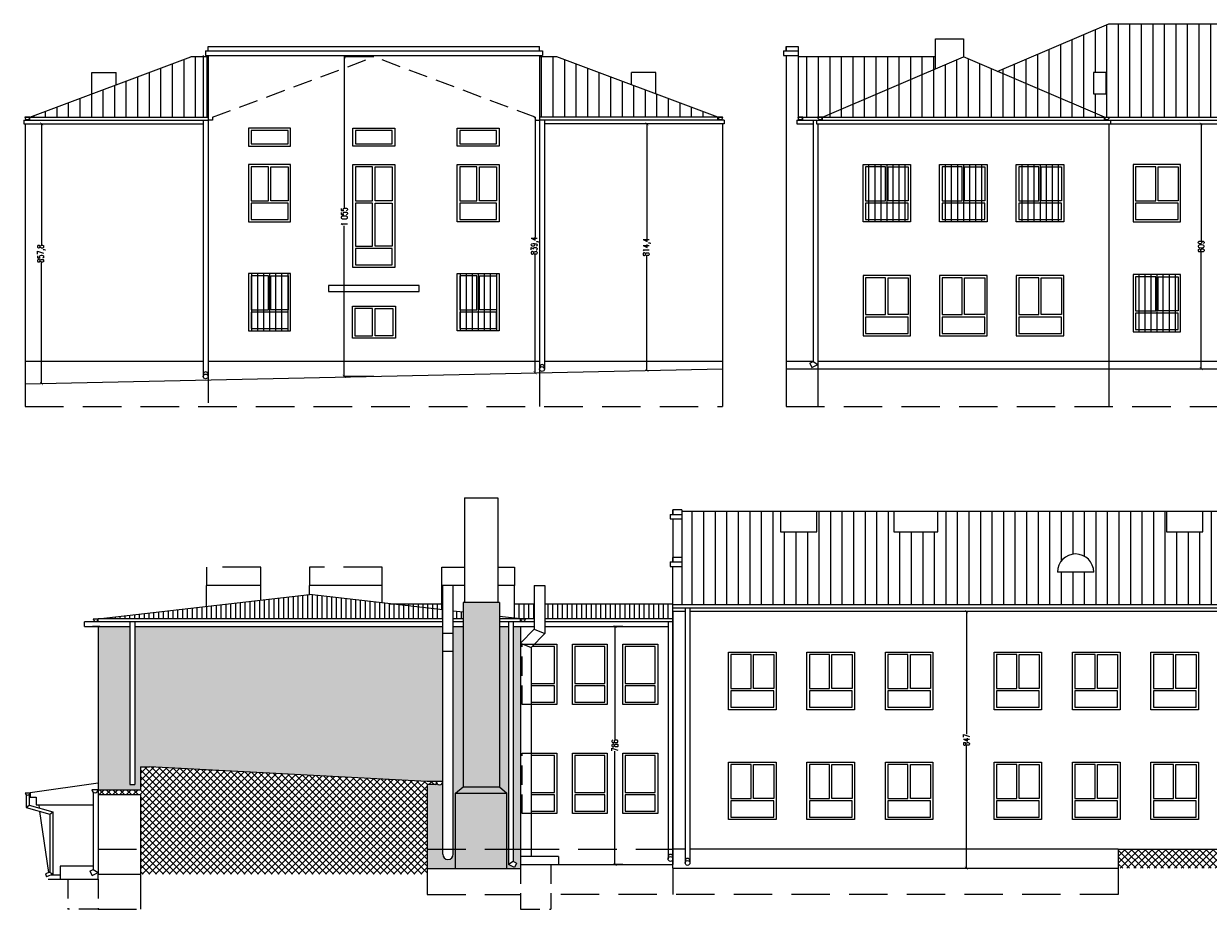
# Model space of a CAD drawing. Header units: centimetres. Extents: x -169503 to -110243, y -22061 to 11368.
# Tile 1 of 37: x -169503 to -165591, y -2268 to 657. Entities that reach past the tile are written whole.
import ezdxf

# ---------------------------------------------------------------- set-up
doc = ezdxf.new("R2010")
doc.units = ezdxf.units.CM
doc.header["$LTSCALE"] = 10
doc.linetypes.add('KRESKOWA', pattern=[19.05, 12.7, -6.35])
doc.linetypes.add('UKRYTE', pattern=[9.525, 6.35, -3.175])
doc.layers.get('0').update_dxf_attribs({"color": 250})
doc.layers.get('Defpoints').update_dxf_attribs({"color": 250})
for name, color, linetype, lineweight in [('_DOCIEPLENIE ISTN', 250, 'Continuous', 15), ('_KRATY', 250, 'Continuous', 15), ('_OKNA', 250, 'Continuous', 15), ('_SC', 250, 'Continuous', 15), ('_WID', 250, 'Continuous', 15)]:
    doc.layers.add(name, color=color, linetype=linetype, lineweight=lineweight)
doc.styles.add('styl1', font='Simplex.SHX', dxfattribs={"width": 0.7})
doc.dimstyles.new('100', dxfattribs={"dimtxt": 20, "dimasz": 10, "dimexe": 1.25, "dimexo": 0, "dimtad": 0, "dimdec": 1, "dimdsep": 46, "dimlunit": 6, "dimtxsty": 'styl1', "dimblk1": 'ARCHTICK', "dimblk2": 'ARCHTICK', "dimsah": 1, "dimcen": 5, "dimclrt": 256, "dimadec": 0, "dimazin": 0, "dimtfac": 1, "dimtdec": 1, "dimtmove": 0, "dimatfit": 3, "dimldrblk": 'ARCHTICK', "dimfxl": 1.25, "dimtolj": 1, "dimtzin": 0, "dimarcsym": 0})
pattern_1 = [(45, (-20038.211, -1611.04), (-11.2253202, 11.2253202), []), (135, (-20038.211, -1611.04), (-11.2253202, -11.2253202), [])]
pattern_2 = [(50, (-20038.21, -1611.04), (36.436934, -3.187817), [3.81, -41.91]), (355, (-20038.21, -1611.04), (-7.048684, 38.211369), [3.048, -33.528117]), (100.451445, (-20035.175, -1611.306), (29.3882494, 35.02355), [3.238002, -35.618049]), (46.1842, (-20038.21, -1600.88), (54.215808, -8.408466), [5.715, -62.865]), (96.635558, (-20033.693, -1601.58), (47.480827, 49.485225), [4.857005, -53.427122]), (351.18415, (-20038.21, -1600.88), (47.480827, 49.485225), [4.571993, -50.291946]), (21, (-20033.13, -1603.42), (30.322878, -20.4530396), [3.81, -41.91]), (326, (-20033.13, -1603.42), (12.360406, 36.837593), [3.048, -33.528]), (71.451445, (-20030.604, -1605.125), (42.683284, 16.384554), [3.238002, -35.6179875]), (37.5, (-20038.211, -1611.04), (0.6177207, 16.9110078), [0, -33.1216, 0, -34.036, 0, -33.655]), (7.5, (-20038.211, -1611.04), (13.3639325, 20.036115), [0, -19.4056, 0, -32.3596, 0, -12.827]), (327.5, (-20049.54, -1611.04), (27.118119, -1.1457488), [0, -12.7, 0, -39.624, 0, -52.578]), (317.5, (-20054.62, -1611.04), (29.6258363, 5.0852982), [0, -16.51, 0, -26.3144, 0, -37.338])]

# ---------------------------------------------------------------- blocks, each defined once
blk = doc.blocks.new('_ARCHTICK')
at = {"color": 0, "linetype": 'ByBlock', "const_width": 0.15}
blk.add_lwpolyline([(-0.5, -0.5), (0.5, 0.5)], dxfattribs=at)
blk = doc.blocks.new('*D197')
at = {"layer": '_WID', "color": 0, "lineweight": -2}
for p, q in [((-166389.5, -1284.6), (-166390.8, -1284.6)), ((-166389.5, -1284.6), (-166389.5, -1689.5)), ((-166389.5, -2131.6), (-166389.5, -1726.7)), ((-166389.5, -2131.6), (-166390.8, -2131.6))]:
    blk.add_line(p, q, dxfattribs=at)
at = {"layer": 'Defpoints', "color": 0}
for p in [(-166389.5, -1284.6), (-166389.5, -2131.6), (-166389.5, -2131.6)]:
    blk.add_point(p, dxfattribs=at)
at = {"layer": '_WID', "color": 0, "lineweight": -2, "xscale": 10, "yscale": 10, "zscale": 10}
for p, rotation in [((-166389.5, -1284.6), 90), ((-166389.5, -2131.6), 270)]:
    blk.add_blockref('_ARCHTICK', p, dxfattribs=dict(at, rotation=rotation))
at = {"layer": '_WID', "insert": (-166389.5, -1708.1), "char_height": 20, "attachment_point": 5, "rotation": 90, "style": 'styl1'}
blk.add_mtext('\\A1;847', dxfattribs=at)
blk = doc.blocks.new('*D198')
at = {"layer": '_WID', "color": 0, "lineweight": -2}
for p, q in [((-167524, -1333.6), (-167551.4, -1333.6)), ((-167550.2, -1333.6), (-167550.2, -1708.3)), ((-167550.2, -2119.6), (-167550.2, -1744.9)), ((-167524, -2119.6), (-167551.4, -2119.6))]:
    blk.add_line(p, q, dxfattribs=at)
at = {"layer": 'Defpoints', "color": 0}
for p in [(-167524, -1333.6), (-167550.2, -2119.6), (-167524, -2119.6)]:
    blk.add_point(p, dxfattribs=at)
at = {"layer": '_WID', "color": 0, "lineweight": -2, "xscale": 10, "yscale": 10, "zscale": 10}
for p, rotation in [((-167550.2, -1333.6), 90), ((-167550.2, -2119.6), 270)]:
    blk.add_blockref('_ARCHTICK', p, dxfattribs=dict(at, rotation=rotation))
at = {"layer": '_WID', "insert": (-167550.2, -1726.6), "char_height": 20, "attachment_point": 5, "rotation": 90, "style": 'styl1'}
blk.add_mtext('\\A1;786', dxfattribs=at)
blk = doc.blocks.new('*D199')
at = {"layer": '_WID', "color": 0, "lineweight": -2}
for p, q in [((-168346.5, 547.4), (-168445.2, 547.4)), ((-168444, 547.4), (-168444, 50.2)), ((-168444, -507.5), (-168444, -10.4)), ((-168346.5, -507.5), (-168445.2, -507.5))]:
    blk.add_line(p, q, dxfattribs=at)
at = {"layer": 'Defpoints', "color": 0}
for p in [(-168346.5, 547.4), (-168444, -507.5), (-168346.5, -507.5)]:
    blk.add_point(p, dxfattribs=at)
at = {"layer": '_WID', "color": 0, "lineweight": -2, "xscale": 10, "yscale": 10, "zscale": 10}
for p, rotation in [((-168444, 547.4), 90), ((-168444, -507.5), 270)]:
    blk.add_blockref('_ARCHTICK', p, dxfattribs=dict(at, rotation=rotation))
at = {"layer": '_WID', "insert": (-168444, 19.9), "char_height": 20, "attachment_point": 5, "rotation": 90, "style": 'styl1'}
blk.add_mtext('\\A1;1\xa0055', dxfattribs=at)
blk = doc.blocks.new('*D200')
at = {"layer": '_WID', "color": 0, "lineweight": -2}
for p, q in [((-167444.4, 326.5), (-167445.7, 326.5)), ((-167444.4, 326.5), (-167444.4, -53.1)), ((-167444.4, -488), (-167444.4, -108.4)), ((-167444.4, -488), (-167445.7, -488))]:
    blk.add_line(p, q, dxfattribs=at)
at = {"layer": 'Defpoints', "color": 0}
for p in [(-167444.4, 326.5), (-167444.4, -488), (-167444.4, -488)]:
    blk.add_point(p, dxfattribs=at)
at = {"layer": '_WID', "color": 0, "lineweight": -2, "xscale": 10, "yscale": 10, "zscale": 10}
for p, rotation in [((-167444.4, 326.5), 90), ((-167444.4, -488), 270)]:
    blk.add_blockref('_ARCHTICK', p, dxfattribs=dict(at, rotation=rotation))
at = {"layer": '_WID', "insert": (-167444.4, -80.7), "char_height": 20, "attachment_point": 5, "rotation": 90, "style": 'styl1'}
blk.add_mtext('\\A1;814,4', dxfattribs=at)
blk = doc.blocks.new('*D201')
at = {"layer": '_WID', "color": 0, "lineweight": -2}
for p, q in [((-169444, 326.5), (-169445.2, 326.5)), ((-169444, 326.5), (-169444, -73.8)), ((-169444, -531.4), (-169444, -131.1)), ((-169444, -531.4), (-169445.2, -531.4))]:
    blk.add_line(p, q, dxfattribs=at)
at = {"layer": 'Defpoints', "color": 0}
for p in [(-169444, 326.5), (-169444, -531.4), (-169444, -531.4)]:
    blk.add_point(p, dxfattribs=at)
at = {"layer": '_WID', "color": 0, "lineweight": -2, "xscale": 10, "yscale": 10, "zscale": 10}
for p, rotation in [((-169444, 326.5), 90), ((-169444, -531.4), 270)]:
    blk.add_blockref('_ARCHTICK', p, dxfattribs=dict(at, rotation=rotation))
at = {"layer": '_WID', "insert": (-169444, -102.4), "char_height": 20, "attachment_point": 5, "rotation": 90, "style": 'styl1'}
blk.add_mtext('\\A1;857,8', dxfattribs=at)
blk = doc.blocks.new('*D202')
at = {"layer": '_WID', "color": 0, "lineweight": -2}
for p, q in [((-167814, 343.5), (-167815.2, 343.5)), ((-167814, 343.5), (-167814, -47.3)), ((-167814, -496), (-167814, -105.2)), ((-167814, -496), (-167815.2, -496))]:
    blk.add_line(p, q, dxfattribs=at)
at = {"layer": 'Defpoints', "color": 0}
for p in [(-167814, 343.5), (-167814, -496), (-167814, -496)]:
    blk.add_point(p, dxfattribs=at)
at = {"layer": '_WID', "color": 0, "lineweight": -2, "xscale": 10, "yscale": 10, "zscale": 10}
for p, rotation in [((-167814, 343.5), 90), ((-167814, -496), 270)]:
    blk.add_blockref('_ARCHTICK', p, dxfattribs=dict(at, rotation=rotation))
at = {"layer": '_WID', "insert": (-167814, -76.3), "char_height": 20, "attachment_point": 5, "rotation": 90, "style": 'styl1'}
blk.add_mtext('\\A1;839,4', dxfattribs=at)
blk = doc.blocks.new('*D203')
at = {"layer": '_WID', "color": 0, "lineweight": -2}
for p, q in [((-165614.1, 326.5), (-165615.4, 326.5)), ((-165614.1, 326.5), (-165614.1, -59.7)), ((-165614.1, -482.5), (-165614.1, -96.3)), ((-165614.1, -482.5), (-165615.4, -482.5))]:
    blk.add_line(p, q, dxfattribs=at)
at = {"layer": 'Defpoints', "color": 0}
for p in [(-165614.1, 326.5), (-165614.1, -482.5), (-165614.1, -482.5)]:
    blk.add_point(p, dxfattribs=at)
at = {"layer": '_WID', "color": 0, "lineweight": -2, "xscale": 10, "yscale": 10, "zscale": 10}
for p, rotation in [((-165614.1, 326.5), 90), ((-165614.1, -482.5), 270)]:
    blk.add_blockref('_ARCHTICK', p, dxfattribs=dict(at, rotation=rotation))
at = {"layer": '_WID', "insert": (-165614.1, -78), "char_height": 20, "attachment_point": 5, "rotation": 90, "style": 'styl1'}
blk.add_mtext('\\A1;809', dxfattribs=at)

msp = doc.modelspace()

# ---------------------------------------------------------------- hatches: boundary and pattern name
at = {"layer": '_DOCIEPLENIE ISTN'}
h = msp.add_hatch(dxfattribs=at)
h.set_pattern_fill('AR-CONC', color=256, scale=0.2)
h.set_pattern_definition(pattern_2)
h.paths.add_polyline_path([(-167906.96, -1883.58), (-168076.96, -1883.58), (-168076.96, -2132.84), (-167906.96, -2132.84)])
h.paths.add_polyline_path([(-167931.96, -1863.58), (-168051.96, -1863.58), (-168076.96, -1883.58), (-167906.96, -1883.58)])
h.paths.add_polyline_path([(-167931.96, -1254.59), (-168051.96, -1254.59), (-168051.96, -1863.58), (-167931.96, -1863.58)])
h = msp.add_hatch(dxfattribs=at)
h.set_pattern_fill('AR-CONC', color=256, scale=0.2)
h.set_pattern_definition(pattern_2)
h.paths.add_polyline_path([(-169152.44, -1333.58), (-169256.96, -1333.58), (-169256.96, -1872.58), (-169116.96, -1872.58), (-169116.96, -1797.58), (-169086.96, -1797.58), (-168169.96, -1845.71), (-168139.96, -1845.71), (-168119.16, -1845.71), (-168119.16, -1333.58), (-169136.44, -1333.58), (-169136.44, -1855.92), (-169152.44, -1855.92)])
h.paths.add_polyline_path([(-168119.16, -1845.71, -1), (-168139.96, -1845.71), (-168139.96, -1855.71), (-168169.96, -1855.71), (-168169.96, -2132.84), (-168076.96, -2132.84), (-168076.96, -1883.58), (-168051.96, -1863.58), (-168051.96, -1333.58), (-168084.16, -1333.58), (-168084.16, -2085.74, -1), (-168119.16, -2085.74)])
h.paths.add_polyline_path([(-167902.28, -1333.58), (-167931.96, -1333.58), (-167931.96, -1863.58), (-167906.96, -1883.58), (-167906.96, -2132.84), (-167861.96, -2132.84), (-167861.96, -2119.58), (-167861.96, -1333.58), (-167886.28, -1333.58), (-167886.28, -2109.92), (-167875.11, -2115.2), (-167881.95, -2129.66), (-167902.28, -2120.06)])
at = {"layer": '_OKNA'}
h = msp.add_hatch(dxfattribs=at)
h.set_pattern_fill('ANSI31', color=256, scale=12, angle=45)
h.paths.add_polyline_path([(-166491.33, 547.42), (-166944.83, 547.42), (-166944.83, 348.46), (-166929.83, 348.46), (-166864.83, 348.46), (-166491.33, 508.1)])
h.paths.add_polyline_path([(-166399.33, 547.42), (-166864.83, 348.46), (-165933.83, 348.46)])
h.paths.add_polyline_path([(-163873.83, 657.26), (-164501.33, 657.26), (-164501.33, 589.64), (-164573.83, 589.64), (-164573.83, 657.26), (-164718.83, 657.26), (-164718.83, 589.64), (-164838.83, 589.64), (-164838.83, 657.26), (-165918.83, 657.26), (-166287.58, 499.66), (-165933.83, 348.46), (-165917.83, 348.46), (-163873.83, 348.46)])
h.paths.add_polyline_path([(-165113.83, 456.94), (-165233.83, 456.94, -1)], flags=16)
h.paths.add_polyline_path([(-165927.33, 425.24), (-165969.33, 425.24), (-165969.33, 495.88), (-165927.33, 495.88)], flags=16)
h = msp.add_hatch(dxfattribs=at)
h.set_pattern_fill('ANSI31', color=256, scale=12, angle=45)
h.paths.add_polyline_path([(-168893.96, 547.42), (-168950.46, 547.42), (-169482.96, 348.46), (-168893.96, 348.46)])
h.paths.add_polyline_path([(-167742.46, 547.42), (-167798.96, 547.42), (-167798.96, 348.46), (-167209.96, 348.46)])
h = msp.add_hatch(dxfattribs=at)
h.set_pattern_fill('ANSI31', color=256, scale=12, angle=45)
h.set_pattern_definition([(90, (-20038.21, -1611.04), (-38.1, 7e-15), [])])
h.paths.add_polyline_path([(-164257.96, -1063.62), (-164711.46, -1063.62), (-164711.46, -1102.94), (-164337.96, -1262.58), (-164257.96, -1262.58)])
h.paths.add_polyline_path([(-164711.46, -1102.94), (-164803.46, -1063.62), (-165268.96, -1262.58), (-164337.96, -1262.58)])
h.paths.add_polyline_path([(-165283.96, -953.78), (-165608.96, -953.78), (-165608.96, -1021.4), (-165728.96, -1021.4), (-165728.96, -953.78), (-166483.96, -953.78), (-166483.96, -1021.4), (-166628.96, -1021.4), (-166628.96, -953.78), (-166883.96, -953.78), (-166883.96, -1021.4), (-167003.96, -1021.4), (-167003.96, -953.78), (-167328.96, -953.78), (-167328.96, -1262.58), (-165268.96, -1262.58), (-164915.2, -1111.38)])
h.paths.add_polyline_path([(-165233.46, -1115.16), (-165233.46, -1185.8), (-165275.46, -1185.8), (-165275.46, -1115.16)], flags=16)
h.paths.add_polyline_path([(-165968.96, -1154.1), (-166088.96, -1154.1, -1)], flags=16)
h = msp.add_hatch(dxfattribs=at)
h.set_pattern_fill('ANSI31', color=256, scale=5, angle=45)
h.set_pattern_definition([(90, (-20038.211, -1611.04), (-15.875, 3e-15), [])])
h.paths.add_polyline_path([(-168121.96, -1258.58), (-168293.46, -1258.58), (-168121.96, -1278.45)], flags=17)
h.paths.add_polyline_path([(-168119.16, -1308.58), (-168119.16, -1278.77), (-168559.46, -1227.75), (-169256.96, -1308.58)])
h.paths.add_polyline_path([(-168084.16, -1282.83), (-168084.16, -1308.58), (-168051.96, -1308.58), (-168051.96, -1286.56)])
h.paths.add_polyline_path([(-167816.96, -1308.58), (-167816.96, -1258.58), (-167881.96, -1258.58), (-167881.96, -1306.26), (-167861.96, -1308.58)])
h.paths.add_polyline_path([(-167781.96, -1258.58), (-167781.96, -1308.58), (-167358.96, -1308.58), (-167358.96, -1258.58)])
h = msp.add_hatch(dxfattribs=at)
h.set_pattern_fill('ANSI37', color=256, scale=5)
h.set_pattern_definition(pattern_1)
h.paths.add_polyline_path([(-164883.96, -1783.58), (-164724.96, -1783.58), (-164724.96, -1753.58), (-164977.96, -1608.58), (-165283.96, -1646.18), (-165283.96, -2068.58), (-165887.96, -2068.58), (-165887.96, -2131.58), (-164523.96, -2131.58), (-164523.96, -2116.58), (-164558.96, -2116.58), (-164558.96, -2100.58), (-164593.96, -2100.58), (-164593.96, -2084.58), (-164628.96, -2084.58), (-164628.96, -2068.58), (-164883.96, -2068.58)])
h = msp.add_hatch(dxfattribs=at)
h.set_pattern_fill('ANSI37', color=256, scale=5)
h.set_pattern_definition(pattern_1)
h.paths.add_polyline_path([(-168169.96, -1845.71), (-169086.96, -1797.58), (-169116.96, -1797.58), (-169116.96, -1872.58), (-169256.96, -1872.58), (-169256.96, -1888.58), (-169116.96, -1888.58), (-169116.96, -2151.58), (-168169.96, -2151.58), (-168169.96, -1855.71), (-168139.96, -1855.71), (-168139.96, -1845.71)])

# ---------------------------------------------------------------- linework, layer by layer
at = {"layer": '_KRATY'}
for p, q in [((-166712.33, 192.46), (-166712.33, 2.46)), ((-166692.33, 192.46), (-166692.33, 2.46)), ((-166672.33, 192.46), (-166672.33, 2.46)), ((-166652.33, 192.46), (-166652.33, 2.46)), ((-166632.33, 192.46), (-166632.33, 2.46)), ((-166612.33, 192.46), (-166612.33, 2.46)), ((-166592.33, 192.46), (-166592.33, 2.46)), ((-166459.33, 192.46), (-166459.33, 2.46)), ((-166439.33, 192.46), (-166439.33, 2.46)), ((-166419.33, 192.46), (-166419.33, 2.46)), ((-166399.33, 192.46), (-166399.33, 2.46)), ((-166379.33, 192.46), (-166379.33, 2.46)), ((-166359.33, 192.46), (-166359.33, 2.46)), ((-166339.33, 192.46), (-166339.33, 2.46)), ((-166206.33, 192.46), (-166206.33, 2.46)), ((-166186.33, 192.46), (-166186.33, 2.46)), ((-166166.33, 192.46), (-166166.33, 2.46)), ((-166146.33, 192.46), (-166146.33, 2.46)), ((-166126.33, 192.46), (-166126.33, 2.46)), ((-166106.33, 192.46), (-166106.33, 2.46)), ((-166086.33, 192.46), (-166086.33, 2.46)), ((-168750.96, -167.54), (-168750.96, -357.54)), ((-168730.96, -167.54), (-168730.96, -357.54)), ((-168710.96, -167.54), (-168710.96, -357.54)), ((-168690.96, -167.54), (-168690.96, -357.54)), ((-168670.96, -167.54), (-168670.96, -357.54)), ((-168650.96, -167.54), (-168650.96, -357.54)), ((-168630.96, -167.54), (-168630.96, -357.54)), ((-168061.96, -167.54), (-168061.96, -357.54)), ((-168041.96, -167.54), (-168041.96, -357.54)), ((-168021.96, -167.54), (-168021.96, -357.54)), ((-168001.96, -167.54), (-168001.96, -357.54)), ((-167981.96, -167.54), (-167981.96, -357.54)), ((-167961.96, -167.54), (-167961.96, -357.54)), ((-167941.96, -167.54), (-167941.96, -357.54)), ((-165820.33, -170.54), (-165820.33, -360.54)), ((-165800.33, -170.54), (-165800.33, -360.54)), ((-165780.33, -170.54), (-165780.33, -360.54)), ((-165760.33, -170.54), (-165760.33, -360.54)), ((-165740.33, -170.54), (-165740.33, -360.54)), ((-165720.33, -170.54), (-165720.33, -360.54)), ((-165700.33, -170.54), (-165700.33, -360.54))]:
    msp.add_line(p, q, dxfattribs=at)
at = {"layer": '_OKNA'}
for points in [[(-168751.96, 260.46), (-168629.96, 260.46), (-168629.96, 304.46), (-168751.96, 304.46)], [(-168407.46, 260.46), (-168285.46, 260.46), (-168285.46, 304.46), (-168407.46, 304.46)], [(-168062.96, 260.46), (-167940.96, 260.46), (-167940.96, 304.46), (-168062.96, 304.46)], [(-168751.96, 72.46), (-168694.96, 72.46), (-168694.96, 184.46), (-168751.96, 184.46)], [(-168629.96, 72.46), (-168686.96, 72.46), (-168686.96, 184.46), (-168629.96, 184.46)], [(-168407.46, 72.46), (-168350.46, 72.46), (-168350.46, 184.46), (-168407.46, 184.46)], [(-168285.46, 72.46), (-168342.46, 72.46), (-168342.46, 184.46), (-168285.46, 184.46)], [(-168062.96, 72.46), (-168005.96, 72.46), (-168005.96, 184.46), (-168062.96, 184.46)], [(-167940.96, 72.46), (-167997.96, 72.46), (-167997.96, 184.46), (-167940.96, 184.46)], [(-166722.83, 72.46), (-166656.33, 72.46), (-166656.33, 184.46), (-166722.83, 184.46)], [(-166581.83, 72.46), (-166648.33, 72.46), (-166648.33, 184.46), (-166581.83, 184.46)], [(-166469.83, 72.46), (-166403.33, 72.46), (-166403.33, 184.46), (-166469.83, 184.46)], [(-166328.83, 72.46), (-166395.33, 72.46), (-166395.33, 184.46), (-166328.83, 184.46)], [(-166216.83, 72.46), (-166150.33, 72.46), (-166150.33, 184.46), (-166216.83, 184.46)], [(-166075.83, 72.46), (-166142.33, 72.46), (-166142.33, 184.46), (-166075.83, 184.46)], [(-165830.83, 72.46), (-165764.33, 72.46), (-165764.33, 184.46), (-165830.83, 184.46)], [(-165689.83, 72.46), (-165756.33, 72.46), (-165756.33, 184.46), (-165689.83, 184.46)], [(-168751.96, 10.46), (-168629.96, 10.46), (-168629.96, 64.46), (-168751.96, 64.46)], [(-168407.46, -77.54), (-168350.46, -77.54), (-168350.46, 64.46), (-168407.46, 64.46)], [(-168285.46, -77.54), (-168342.46, -77.54), (-168342.46, 64.46), (-168285.46, 64.46)], [(-168062.96, 10.46), (-167940.96, 10.46), (-167940.96, 64.46), (-168062.96, 64.46)], [(-166722.83, 10.46), (-166581.83, 10.46), (-166581.83, 64.46), (-166722.83, 64.46)], [(-166469.83, 10.46), (-166328.83, 10.46), (-166328.83, 64.46), (-166469.83, 64.46)], [(-166216.83, 10.46), (-166075.83, 10.46), (-166075.83, 64.46), (-166216.83, 64.46)], [(-165830.83, 10.46), (-165689.83, 10.46), (-165689.83, 64.46), (-165830.83, 64.46)], [(-168407.46, -139.54), (-168285.46, -139.54), (-168285.46, -85.54), (-168407.46, -85.54)], [(-168751.96, -287.54), (-168694.96, -287.54), (-168694.96, -175.54), (-168751.96, -175.54)], [(-168629.96, -287.54), (-168686.96, -287.54), (-168686.96, -175.54), (-168629.96, -175.54)], [(-168062.96, -287.54), (-168005.96, -287.54), (-168005.96, -175.54), (-168062.96, -175.54)], [(-167940.96, -287.54), (-167997.96, -287.54), (-167997.96, -175.54), (-167940.96, -175.54)], [(-166722.83, -303.54), (-166656.33, -303.54), (-166656.33, -182.54), (-166722.83, -182.54)], [(-166581.83, -303.54), (-166648.33, -303.54), (-166648.33, -182.54), (-166581.83, -182.54)], [(-166469.83, -303.54), (-166403.33, -303.54), (-166403.33, -182.54), (-166469.83, -182.54)], [(-166328.83, -303.54), (-166395.33, -303.54), (-166395.33, -182.54), (-166328.83, -182.54)], [(-166216.83, -303.54), (-166150.33, -303.54), (-166150.33, -182.54), (-166216.83, -182.54)], [(-166075.83, -303.54), (-166142.33, -303.54), (-166142.33, -182.54), (-166075.83, -182.54)], [(-165830.83, -290.54), (-165764.33, -290.54), (-165764.33, -178.54), (-165830.83, -178.54)], [(-165689.83, -290.54), (-165756.33, -290.54), (-165756.33, -178.54), (-165689.83, -178.54)], [(-168751.96, -349.54), (-168629.96, -349.54), (-168629.96, -295.54), (-168751.96, -295.54)], [(-168409.46, -373.54), (-168350.46, -373.54), (-168350.46, -283.54), (-168409.46, -283.54)], [(-168283.46, -373.54), (-168342.46, -373.54), (-168342.46, -283.54), (-168283.46, -283.54)], [(-168062.96, -349.54), (-167940.96, -349.54), (-167940.96, -295.54), (-168062.96, -295.54)], [(-166722.83, -365.54), (-166581.83, -365.54), (-166581.83, -311.54), (-166722.83, -311.54)], [(-166469.83, -365.54), (-166328.83, -365.54), (-166328.83, -311.54), (-166469.83, -311.54)], [(-166216.83, -365.54), (-166075.83, -365.54), (-166075.83, -311.54), (-166216.83, -311.54)], [(-165830.83, -352.54), (-165689.83, -352.54), (-165689.83, -298.54), (-165830.83, -298.54)], [(-167682.46, -1521.58), (-167583.46, -1521.58), (-167583.46, -1399.58), (-167682.46, -1399.58)], [(-167515.96, -1521.58), (-167416.96, -1521.58), (-167416.96, -1399.58), (-167515.96, -1399.58)], [(-167166.96, -1538.58), (-167100.46, -1538.58), (-167100.46, -1426.58), (-167166.96, -1426.58)], [(-167025.96, -1538.58), (-167092.46, -1538.58), (-167092.46, -1426.58), (-167025.96, -1426.58)], [(-166907.96, -1538.58), (-166841.46, -1538.58), (-166841.46, -1426.58), (-166907.96, -1426.58)], [(-166766.96, -1538.58), (-166833.46, -1538.58), (-166833.46, -1426.58), (-166766.96, -1426.58)], [(-166648.96, -1538.58), (-166582.46, -1538.58), (-166582.46, -1426.58), (-166648.96, -1426.58)], [(-166507.96, -1538.58), (-166574.46, -1538.58), (-166574.46, -1426.58), (-166507.96, -1426.58)], [(-166289.96, -1538.58), (-166223.46, -1538.58), (-166223.46, -1426.58), (-166289.96, -1426.58)], [(-166148.96, -1538.58), (-166215.46, -1538.58), (-166215.46, -1426.58), (-166148.96, -1426.58)], [(-166030.96, -1538.58), (-165964.46, -1538.58), (-165964.46, -1426.58), (-166030.96, -1426.58)], [(-165889.96, -1538.58), (-165956.46, -1538.58), (-165956.46, -1426.58), (-165889.96, -1426.58)], [(-165771.96, -1538.58), (-165705.46, -1538.58), (-165705.46, -1426.58), (-165771.96, -1426.58)], [(-165630.96, -1538.58), (-165697.46, -1538.58), (-165697.46, -1426.58), (-165630.96, -1426.58)], [(-167682.46, -1583.58), (-167583.46, -1583.58), (-167583.46, -1529.58), (-167682.46, -1529.58)], [(-167515.96, -1583.58), (-167416.96, -1583.58), (-167416.96, -1529.58), (-167515.96, -1529.58)], [(-167166.96, -1600.58), (-167025.96, -1600.58), (-167025.96, -1546.58), (-167166.96, -1546.58)], [(-166907.96, -1600.58), (-166766.96, -1600.58), (-166766.96, -1546.58), (-166907.96, -1546.58)], [(-166648.96, -1600.58), (-166507.96, -1600.58), (-166507.96, -1546.58), (-166648.96, -1546.58)], [(-166289.96, -1600.58), (-166148.96, -1600.58), (-166148.96, -1546.58), (-166289.96, -1546.58)], [(-166030.96, -1600.58), (-165889.96, -1600.58), (-165889.96, -1546.58), (-166030.96, -1546.58)], [(-165771.96, -1600.58), (-165630.96, -1600.58), (-165630.96, -1546.58), (-165771.96, -1546.58)], [(-167682.46, -1881.58), (-167583.46, -1881.58), (-167583.46, -1759.58), (-167682.46, -1759.58)], [(-167515.96, -1881.58), (-167416.96, -1881.58), (-167416.96, -1759.58), (-167515.96, -1759.58)], [(-167166.96, -1901.58), (-167100.46, -1901.58), (-167100.46, -1789.58), (-167166.96, -1789.58)], [(-167025.96, -1901.58), (-167092.46, -1901.58), (-167092.46, -1789.58), (-167025.96, -1789.58)], [(-166907.96, -1901.58), (-166841.46, -1901.58), (-166841.46, -1789.58), (-166907.96, -1789.58)], [(-166766.96, -1901.58), (-166833.46, -1901.58), (-166833.46, -1789.58), (-166766.96, -1789.58)], [(-166648.96, -1901.58), (-166582.46, -1901.58), (-166582.46, -1789.58), (-166648.96, -1789.58)], [(-166507.96, -1901.58), (-166574.46, -1901.58), (-166574.46, -1789.58), (-166507.96, -1789.58)], [(-166289.96, -1901.58), (-166223.46, -1901.58), (-166223.46, -1789.58), (-166289.96, -1789.58)], [(-166148.96, -1901.58), (-166215.46, -1901.58), (-166215.46, -1789.58), (-166148.96, -1789.58)], [(-166030.96, -1901.58), (-165964.46, -1901.58), (-165964.46, -1789.58), (-166030.96, -1789.58)], [(-165889.96, -1901.58), (-165956.46, -1901.58), (-165956.46, -1789.58), (-165889.96, -1789.58)], [(-165771.96, -1901.58), (-165705.46, -1901.58), (-165705.46, -1789.58), (-165771.96, -1789.58)], [(-165630.96, -1901.58), (-165697.46, -1901.58), (-165697.46, -1789.58), (-165630.96, -1789.58)], [(-167682.46, -1943.58), (-167583.46, -1943.58), (-167583.46, -1889.58), (-167682.46, -1889.58)], [(-167515.96, -1943.58), (-167416.96, -1943.58), (-167416.96, -1889.58), (-167515.96, -1889.58)], [(-167166.96, -1963.58), (-167025.96, -1963.58), (-167025.96, -1909.58), (-167166.96, -1909.58)], [(-166907.96, -1963.58), (-166766.96, -1963.58), (-166766.96, -1909.58), (-166907.96, -1909.58)], [(-166648.96, -1963.58), (-166507.96, -1963.58), (-166507.96, -1909.58), (-166648.96, -1909.58)], [(-166289.96, -1963.58), (-166148.96, -1963.58), (-166148.96, -1909.58), (-166289.96, -1909.58)], [(-166030.96, -1963.58), (-165889.96, -1963.58), (-165889.96, -1909.58), (-166030.96, -1909.58)], [(-165771.96, -1963.58), (-165630.96, -1963.58), (-165630.96, -1909.58), (-165771.96, -1909.58)]]:
    msp.add_lwpolyline(points, close=True, dxfattribs=at)
for points in [[(-167826.96, -1521.58), (-167749.96, -1521.58), (-167749.96, -1399.58), (-167823.91, -1399.58)], [(-167826.96, -1583.58), (-167749.96, -1583.58), (-167749.96, -1529.58), (-167826.96, -1529.58)], [(-167826.96, -1881.58), (-167749.96, -1881.58), (-167749.96, -1759.58), (-167826.96, -1759.58)], [(-167826.96, -1943.58), (-167749.96, -1943.58), (-167749.96, -1889.58), (-167826.96, -1889.58)]]:
    msp.add_lwpolyline(points, dxfattribs=at)
at = {"layer": '_SC'}
for p, q in [((-169497.96, -532.54), (-167194.96, -482.54)), ((-166984.83, -482.54), (-163340.83, -482.54)), ((-169116.96, -1797.58), (-169116.96, -1872.58)), ((-169086.96, -1797.58), (-169086.96, -1797.58)), ((-168169.96, -1845.71), (-169086.96, -1797.58)), ((-169256.96, -1872.58), (-169116.96, -1872.58)), ((-169256.96, -1872.58), (-169256.96, -1888.58)), ((-168139.96, -1845.71), (-168169.96, -1845.71)), ((-168169.96, -1845.71), (-168169.96, -1845.71)), ((-168169.96, -1855.71), (-168169.96, -2132.84)), ((-168139.96, -1855.71), (-168169.96, -1855.71)), ((-168139.96, -1855.71), (-168139.96, -1845.71)), ((-169256.96, -1888.58), (-169116.96, -1888.58)), ((-169116.96, -1888.58), (-169116.96, -2151.58)), ((-165887.96, -2068.58), (-165283.96, -2068.58)), ((-165887.96, -2068.58), (-165887.96, -2131.58)), ((-169256.96, -2151.58), (-169116.96, -2151.58)), ((-169256.96, -2168.58), (-169256.96, -2151.58)), ((-168169.96, -2132.84), (-167861.96, -2132.84)), ((-167861.96, -2119.58), (-167358.96, -2119.58)), ((-167861.96, -2119.58), (-167861.96, -2132.84)), ((-167358.96, -2131.58), (-167358.96, -2119.58)), ((-167358.96, -2131.58), (-165887.96, -2131.58)), ((-169422.67, -2168.58), (-169256.96, -2168.58))]:
    msp.add_line(p, q, dxfattribs=at)
at = {"layer": '_WID'}
for p, q in [((-166287.58, 499.66), (-165918.83, 657.26)), ((-165918.83, 657.26), (-163873.83, 657.26)), ((-168909.96, 552.46), (-168909.96, 348.46)), ((-168902.96, 567.46), (-167789.96, 567.46)), ((-168902.96, 567.46), (-168902.96, 552.46)), ((-168902.96, 552.46), (-167789.96, 552.46)), ((-168893.96, 582.46), (-167798.96, 582.46)), ((-168893.96, 567.46), (-168893.96, 582.46)), ((-168893.96, 552.46), (-168893.96, -519.42)), ((-167798.96, 567.46), (-167798.96, 582.46)), ((-167798.96, 552.46), (-167798.96, -495.65)), ((-167789.96, 567.46), (-167789.96, 552.46)), ((-166993.83, 567.46), (-166944.83, 567.46)), ((-166993.83, 567.46), (-166993.83, 552.46)), ((-166993.83, 552.46), (-166944.83, 552.46)), ((-166984.83, 582.46), (-166984.83, 567.46)), ((-166984.83, 567.46), (-166984.83, 582.46)), ((-166984.83, 582.46), (-166944.83, 582.46)), ((-166984.83, 552.46), (-166984.83, -482.54)), ((-166944.83, 582.46), (-166944.83, 338.46)), ((-169482.96, 348.46), (-168950.46, 547.42)), ((-168893.96, 547.42), (-168950.46, 547.42)), ((-167742.46, 547.42), (-167798.96, 547.42)), ((-167209.96, 348.46), (-167742.46, 547.42)), ((-166491.33, 547.42), (-166944.83, 547.42)), ((-166864.83, 348.46), (-166399.33, 547.42)), ((-165933.83, 348.46), (-166399.33, 547.42)), ((-169277.46, 425.24), (-169277.46, 495.88)), ((-169277.46, 495.88), (-169197.46, 495.88)), ((-169197.46, 455.13), (-169197.46, 495.88)), ((-167495.46, 455.13), (-167495.46, 495.88)), ((-167415.46, 495.88), (-167495.46, 495.88)), ((-167415.46, 425.24), (-167415.46, 495.88)), ((-169502.96, 338.46), (-169502.96, 326.46)), ((-169502.96, 338.46), (-168893.96, 338.46)), ((-169502.96, 326.46), (-168909.96, 326.46)), ((-169482.96, 348.46), (-169498.96, 348.46)), ((-169497.96, 348.46), (-168893.96, 348.46)), ((-169497.96, 326.46), (-169497.96, -532.54)), ((-169482.96, 338.46), (-169482.96, 348.46)), ((-168909.96, 338.46), (-168909.96, -507.72)), ((-167194.96, 348.46), (-167798.96, 348.46)), ((-167189.96, 338.46), (-167798.96, 338.46)), ((-167782.96, 338.46), (-167782.96, -483.43)), ((-167189.96, 326.46), (-167782.96, 326.46)), ((-167209.96, 338.46), (-167209.96, 348.46)), ((-167209.96, 348.46), (-167193.96, 348.46)), ((-167194.96, 326.46), (-167194.96, -482.54)), ((-167189.96, 338.46), (-167189.96, 326.46)), ((-166949.83, 338.46), (-166949.83, 326.46)), ((-166949.83, 338.46), (-163843.83, 338.46)), ((-166949.83, 326.46), (-166895.83, 326.46)), ((-166929.83, 348.46), (-166945.83, 348.46)), ((-166944.83, 348.46), (-163843.83, 348.46)), ((-166929.83, 338.46), (-166929.83, 348.46)), ((-166895.83, 338.46), (-166895.83, -458.64)), ((-166884.83, 338.46), (-166884.83, 326.46)), ((-166884.83, 326.46), (-163897.56, 326.46)), ((-166864.83, 348.46), (-166880.83, 348.46)), ((-166879.83, 326.46), (-166879.83, -482.54)), ((-166864.83, 338.46), (-166864.83, 348.46)), ((-165933.83, 338.46), (-165933.83, 348.46)), ((-165933.83, 348.46), (-165917.83, 348.46)), ((-165918.83, 326.46), (-165918.83, -482.54)), ((-165913.83, 338.46), (-165913.83, 326.46)), ((-169497.96, -457.54), (-168909.96, -457.54)), ((-168893.96, -457.54), (-167798.96, -457.54)), ((-167782.96, -457.54), (-167194.96, -457.54)), ((-166984.83, -457.54), (-166895.83, -457.54)), ((-166906.99, -463.92), (-166895.83, -458.64)), ((-166906.99, -463.92), (-166900.15, -478.38)), ((-166900.15, -478.38), (-166879.83, -468.78)), ((-166895.83, -458.64), (-166879.83, -468.78)), ((-166879.83, -457.54), (-164084.83, -457.54)), ((-168046.96, -908.58), (-167936.96, -908.58)), ((-168046.96, -908.58), (-168046.96, -1254.59)), ((-167936.96, -908.58), (-167936.96, -1254.59)), ((-167367.96, -963.58), (-167328.96, -963.58)), ((-167367.96, -963.58), (-167367.96, -978.58)), ((-167358.96, -948.58), (-167358.96, -963.58)), ((-167358.96, -963.58), (-167358.96, -948.58)), ((-167328.96, -948.58), (-167358.96, -948.58)), ((-167328.96, -948.58), (-167328.96, -1262.58)), ((-165283.96, -953.78), (-167328.96, -953.78)), ((-167367.96, -978.58), (-167328.96, -978.58)), ((-167358.96, -978.58), (-167358.96, -1120.58)), ((-167367.96, -1120.58), (-167328.96, -1120.58)), ((-167367.96, -1120.58), (-167367.96, -1135.58)), ((-167358.96, -1105.58), (-167358.96, -1120.58)), ((-167358.96, -1120.58), (-167358.96, -1105.58)), ((-167328.96, -1105.58), (-167358.96, -1105.58)), ((-167367.96, -1135.58), (-167328.96, -1135.58)), ((-167358.96, -2119.58), (-167358.96, -1135.58)), ((-165968.96, -1154.1), (-166088.96, -1154.1)), ((-168899.46, -1267.15), (-168899.46, -1197.75)), ((-168719.46, -1197.75), (-168899.46, -1197.75)), ((-168719.46, -1246.29), (-168719.46, -1197.75)), ((-168559.46, -1227.75), (-168559.46, -1197.75)), ((-168319.46, -1197.75), (-168559.46, -1197.75)), ((-168319.46, -1255.56), (-168319.46, -1197.75)), ((-168121.96, -1278.45), (-168121.96, -1197.75)), ((-168046.96, -1197.75), (-168121.96, -1197.75)), ((-168119.16, -2085.74), (-168119.16, -1197.75)), ((-168084.16, -2085.74), (-168084.16, -1197.75)), ((-167881.96, -1197.75), (-167936.96, -1197.75)), ((-167881.96, -1306.26), (-167881.96, -1197.75)), ((-167816.96, -1197.75), (-167816.96, -1342.25)), ((-167816.96, -1197.75), (-167781.96, -1197.75)), ((-167781.96, -1197.75), (-167781.96, -1356.47)), ((-169256.96, -1308.58), (-168559.46, -1227.75)), ((-168119.16, -1278.77), (-168559.46, -1227.75)), ((-168293.46, -1258.58), (-168121.96, -1258.58)), ((-168051.96, -1286.56), (-168084.16, -1282.83)), ((-168051.96, -1254.59), (-168051.96, -1863.58)), ((-167931.96, -1254.59), (-168051.96, -1254.59)), ((-167931.96, -1254.59), (-167931.96, -1863.58)), ((-167881.96, -1258.58), (-167816.96, -1258.58)), ((-167781.96, -1258.58), (-167358.96, -1258.58)), ((-164257.96, -1262.58), (-167358.96, -1262.58)), ((-164252.96, -1272.58), (-167358.96, -1272.58)), ((-167358.96, -1283.58), (-167358.96, -2119.58)), ((-167358.96, -1283.58), (-167358.96, -2119.58)), ((-167318.36, -1284.58), (-167358.96, -1284.58)), ((-167318.36, -1272.58), (-167318.36, -2114.52)), ((-167302.36, -1272.58), (-167302.36, -2114.52)), ((-165299.96, -1284.58), (-167302.36, -1284.58)), ((-169301.96, -1333.58), (-169301.96, -1318.58)), ((-168119.16, -1318.58), (-169301.96, -1318.58)), ((-169272.96, -1308.58), (-169256.96, -1308.58)), ((-169256.96, -1318.58), (-169256.96, -1308.58)), ((-168119.16, -1308.58), (-169256.96, -1308.58)), ((-169152.44, -1318.58), (-169152.44, -1855.92)), ((-169136.44, -1318.58), (-169136.44, -1855.92)), ((-168051.96, -1308.58), (-168084.16, -1308.58)), ((-168051.96, -1318.58), (-168084.16, -1318.58)), ((-167861.96, -1308.58), (-167931.96, -1300.46)), ((-167816.96, -1308.58), (-167931.96, -1308.58)), ((-167816.96, -1318.58), (-167931.96, -1318.58)), ((-167902.28, -1318.58), (-167902.28, -2120.06)), ((-167886.28, -1318.58), (-167886.28, -2109.92)), ((-167861.96, -1318.58), (-167861.96, -1308.58)), ((-167861.96, -1308.58), (-167845.96, -1308.58)), ((-167358.96, -1308.58), (-167781.96, -1308.58)), ((-167358.96, -1318.58), (-167781.96, -1318.58)), ((-167374.96, -1318.58), (-167374.96, -2101.31)), ((-169301.96, -1333.58), (-169152.44, -1333.58)), ((-169301.96, -1333.58), (-169152.44, -1333.58)), ((-169251.85, -1333.58), (-169275.2, -1333.58)), ((-169256.96, -1333.58), (-169256.96, -1872.58)), ((-169136.44, -1333.58), (-168119.16, -1333.58)), ((-169136.44, -1333.58), (-168766.96, -1333.58)), ((-168119.16, -1356.07), (-168084.16, -1356.07)), ((-168084.16, -1333.58), (-168051.96, -1333.58)), ((-167931.96, -1333.58), (-167902.28, -1333.58)), ((-167886.28, -1333.58), (-167816.96, -1333.58)), ((-167861.96, -1333.58), (-167861.96, -2132.84)), ((-167816.96, -1342.25), (-167861.96, -1388.49)), ((-167781.96, -1356.47), (-167826.96, -1402.71)), ((-167816.96, -1342.25), (-167781.96, -1356.47)), ((-167781.96, -1333.58), (-167374.96, -1333.58)), ((-167861.96, -1388.49), (-167826.96, -1402.71)), ((-167826.96, -1402.71), (-167826.96, -2093.58)), ((-168119.16, -1415.55), (-168084.16, -1415.55)), ((-169116.96, -1797.58), (-169086.96, -1797.58)), ((-169256.96, -1850.58), (-169481.96, -1882.58)), ((-169256.96, -1872.58), (-169277.76, -1872.58)), ((-168119.16, -1845.71), (-168139.96, -1845.71)), ((-168076.96, -1883.58), (-168051.96, -1863.58)), ((-168051.96, -1863.58), (-167931.96, -1863.58)), ((-167931.96, -1863.58), (-167906.96, -1883.58)), ((-169497.96, -1882.58), (-169481.96, -1882.58)), ((-169481.96, -1882.58), (-169481.96, -1897.58)), ((-169481.96, -1897.58), (-169461.96, -1897.58)), ((-169461.96, -1897.58), (-169461.96, -1922.58)), ((-169272.96, -1881.34), (-169272.96, -2135.98)), ((-169256.96, -1888.58), (-169256.96, -2151.58)), ((-168076.96, -2132.84), (-168076.96, -1883.58)), ((-168076.96, -1883.58), (-167906.96, -1883.58)), ((-167906.96, -2132.84), (-167906.96, -1883.58)), ((-169494.96, -1931.72), (-169484.96, -1924.15)), ((-169461.96, -1922.58), (-169272.96, -1922.58)), ((-169453.41, -1922.58), (-169451.82, -1933.47)), ((-169450.25, -1944.3), (-169420.79, -2146.5)), ((-169416.58, -1953.77), (-169406.58, -1946.2)), ((-167318.36, -2068.58), (-167358.96, -2068.58)), ((-165887.96, -2068.58), (-167302.36, -2068.58)), ((-167886.28, -2109.92), (-167902.28, -2120.06)), ((-167875.11, -2115.2), (-167886.28, -2109.92)), ((-167736.96, -2093.58), (-167861.96, -2093.58)), ((-167736.96, -2093.58), (-167736.96, -2119.58)), ((-169431.46, -2150.65), (-169427.83, -2159.97)), ((-169416.58, -2144.86), (-169406.58, -2151.7)), ((-169284.12, -2141.26), (-169272.96, -2135.98)), ((-169284.12, -2141.26), (-169277.28, -2155.73)), ((-169277.28, -2155.73), (-169256.96, -2146.12)), ((-169272.96, -2135.98), (-169256.96, -2146.12)), ((-167881.95, -2129.66), (-167902.28, -2120.06)), ((-167875.11, -2115.2), (-167881.95, -2129.66)), ((-169413.21, -2154.28), (-169381.96, -2154.28))]:
    msp.add_line(p, q, dxfattribs=at)
at = {"layer": '_WID', "linetype": 'UKRYTE'}
for p, q in [((-168878.96, 348.46), (-168346.46, 547.42)), ((-167813.96, 348.46), (-168346.46, 547.42)), ((-168878.96, 338.46), (-168893.96, 338.46)), ((-168878.96, 348.46), (-168878.96, 338.46)), ((-167813.96, 348.46), (-167813.96, 338.46)), ((-167813.96, 338.46), (-167798.96, 338.46)), ((-167861.96, -2119.58), (-167861.96, -2267.67)), ((-167761.96, -2119.58), (-167761.96, -2267.67)), ((-169356.96, -2168.58), (-169356.96, -2267.67)), ((-169256.96, -2168.58), (-169256.96, -2267.67)), ((-169256.96, -2267.67), (-169356.96, -2267.67)), ((-167861.96, -2267.67), (-167761.96, -2267.67))]:
    msp.add_line(p, q, dxfattribs=at)
at = {"layer": '_WID', "linetype": 'KRESKOWA'}
for p, q in [((-167798.96, -495.65), (-167798.96, -607.54)), ((-167194.96, -482.54), (-167194.96, -607.54)), ((-166984.83, -482.54), (-166984.83, -607.54)), ((-166879.83, -482.54), (-166879.83, -607.54)), ((-165918.83, -482.54), (-165918.83, -607.54)), ((-169497.96, -532.54), (-169497.96, -607.54)), ((-168893.96, -519.42), (-168893.96, -594.42)), ((-169497.96, -607.54), (-167194.96, -607.54)), ((-166984.83, -607.54), (-163485.83, -607.54)), ((-169256.96, -2068.58), (-169116.96, -2068.58)), ((-168169.96, -2068.58), (-167861.96, -2068.58)), ((-167861.96, -2068.58), (-167358.96, -2068.58)), ((-169116.96, -2151.58), (-169116.96, -2267.67)), ((-168169.96, -2132.84), (-168169.96, -2218.58)), ((-167358.96, -2131.58), (-167358.96, -2218.58)), ((-165887.96, -2131.58), (-165887.96, -2218.58)), ((-168169.96, -2218.58), (-167861.96, -2218.58)), ((-165887.96, -2218.58), (-167761.96, -2218.58)), ((-169256.96, -2267.67), (-169116.96, -2267.67))]:
    msp.add_line(p, q, dxfattribs=at)
at = {"layer": '_WID'}
for points in [[(-166491.33, 508.1), (-166491.33, 607.42), (-166399.33, 607.42), (-166399.33, 547.42)], [(-167816.12, -1391.58), (-167741.96, -1391.58), (-167741.96, -1591.58), (-167826.96, -1591.58)], [(-167826.96, -1751.58), (-167741.96, -1751.58), (-167741.96, -1951.58), (-167826.96, -1951.58)], [(-169152.44, -1855.92), (-169136.44, -1855.92)], [(-169494.96, -1888.82), (-169494.96, -1931.72), (-169416.58, -1953.77), (-169416.58, -2144.86), (-169431.46, -2150.65)], [(-169484.96, -1888.82), (-169484.96, -1924.15), (-169406.58, -1946.2), (-169406.58, -2151.7), (-169427.83, -2159.97)], [(-169272.96, -2125.58), (-169381.96, -2125.58), (-169381.96, -2168.58)]]:
    msp.add_lwpolyline(points, dxfattribs=at)
for points in [[(-165969.33, 425.24), (-165927.33, 425.24), (-165927.33, 495.88), (-165969.33, 495.88)], [(-168759.96, 252.46), (-168621.96, 252.46), (-168621.96, 312.46), (-168759.96, 312.46)], [(-168277.46, 252.46), (-168415.46, 252.46), (-168415.46, 312.46), (-168277.46, 312.46)], [(-167932.96, 252.46), (-168070.96, 252.46), (-168070.96, 312.46), (-167932.96, 312.46)], [(-168759.96, 2.46), (-168621.96, 2.46), (-168621.96, 192.46), (-168759.96, 192.46)], [(-168277.46, -147.54), (-168415.46, -147.54), (-168415.46, 192.46), (-168277.46, 192.46)], [(-167932.96, 2.46), (-168070.96, 2.46), (-168070.96, 192.46), (-167932.96, 192.46)], [(-166573.83, 2.46), (-166730.83, 2.46), (-166730.83, 192.46), (-166573.83, 192.46)], [(-166320.83, 2.46), (-166477.83, 2.46), (-166477.83, 192.46), (-166320.83, 192.46)], [(-166067.83, 2.46), (-166224.83, 2.46), (-166224.83, 192.46), (-166067.83, 192.46)], [(-165838.83, 2.46), (-165681.83, 2.46), (-165681.83, 192.46), (-165838.83, 192.46)], [(-168759.96, -357.54), (-168621.96, -357.54), (-168621.96, -167.54), (-168759.96, -167.54)], [(-167932.96, -357.54), (-168070.96, -357.54), (-168070.96, -167.54), (-167932.96, -167.54)], [(-166730.83, -373.54), (-166573.83, -373.54), (-166573.83, -174.54), (-166730.83, -174.54)], [(-166477.83, -373.54), (-166320.83, -373.54), (-166320.83, -174.54), (-166477.83, -174.54)], [(-166224.83, -373.54), (-166067.83, -373.54), (-166067.83, -174.54), (-166224.83, -174.54)], [(-165838.83, -360.54), (-165681.83, -360.54), (-165681.83, -170.54), (-165838.83, -170.54)], [(-168496.46, -227.54), (-168196.46, -227.54), (-168196.46, -207.54), (-168496.46, -207.54)], [(-168275.46, -381.54), (-168417.46, -381.54), (-168417.46, -275.54), (-168275.46, -275.54)], [(-167003.96, -1021.4), (-166883.96, -1021.4), (-166883.96, -953.78), (-167003.96, -953.78)], [(-166628.96, -1021.4), (-166483.96, -1021.4), (-166483.96, -953.78), (-166628.96, -953.78)], [(-165728.96, -1021.4), (-165608.96, -1021.4), (-165608.96, -953.78), (-165728.96, -953.78)], [(-167575.46, -1591.58), (-167690.46, -1591.58), (-167690.46, -1391.58), (-167575.46, -1391.58)], [(-167408.96, -1591.58), (-167523.96, -1591.58), (-167523.96, -1391.58), (-167408.96, -1391.58)], [(-167017.96, -1608.58), (-167174.96, -1608.58), (-167174.96, -1418.58), (-167017.96, -1418.58)], [(-166758.96, -1608.58), (-166915.96, -1608.58), (-166915.96, -1418.58), (-166758.96, -1418.58)], [(-166499.96, -1608.58), (-166656.96, -1608.58), (-166656.96, -1418.58), (-166499.96, -1418.58)], [(-166140.96, -1608.58), (-166297.96, -1608.58), (-166297.96, -1418.58), (-166140.96, -1418.58)], [(-165881.96, -1608.58), (-166038.96, -1608.58), (-166038.96, -1418.58), (-165881.96, -1418.58)], [(-165622.96, -1608.58), (-165779.96, -1608.58), (-165779.96, -1418.58), (-165622.96, -1418.58)], [(-167575.46, -1951.58), (-167690.46, -1951.58), (-167690.46, -1751.58), (-167575.46, -1751.58)], [(-167408.96, -1951.58), (-167523.96, -1951.58), (-167523.96, -1751.58), (-167408.96, -1751.58)], [(-167017.96, -1971.58), (-167174.96, -1971.58), (-167174.96, -1781.58), (-167017.96, -1781.58)], [(-166758.96, -1971.58), (-166915.96, -1971.58), (-166915.96, -1781.58), (-166758.96, -1781.58)], [(-166499.96, -1971.58), (-166656.96, -1971.58), (-166656.96, -1781.58), (-166499.96, -1781.58)], [(-166140.96, -1971.58), (-166297.96, -1971.58), (-166297.96, -1781.58), (-166140.96, -1781.58)], [(-165881.96, -1971.58), (-166038.96, -1971.58), (-166038.96, -1781.58), (-165881.96, -1781.58)], [(-165622.96, -1971.58), (-165779.96, -1971.58), (-165779.96, -1781.58), (-165622.96, -1781.58)]]:
    msp.add_lwpolyline(points, close=True, dxfattribs=at)
at = {"layer": '_WID', "linetype": 'KRESKOWA'}
for points in [[(-168719.46, -1197.75), (-168719.46, -1137.75), (-168899.46, -1137.75), (-168899.46, -1197.75)], [(-168319.46, -1197.75), (-168319.46, -1137.75), (-168559.46, -1137.75), (-168559.46, -1197.75)], [(-168121.96, -1197.75), (-168121.96, -1137.75), (-168046.96, -1137.75)], [(-167936.96, -1137.75), (-167881.96, -1137.75), (-167881.96, -1197.75)]]:
    msp.add_lwpolyline(points, dxfattribs=at)
at = {"layer": '_WID', "linetype": 'UKRYTE'}
for points in [[(-167826.96, -1591.58), (-167856.96, -1591.58), (-167856.96, -1391.58), (-167816.12, -1391.58)], [(-167826.96, -1951.58), (-167856.96, -1951.58), (-167856.96, -1751.58), (-167826.96, -1751.58)]]:
    msp.add_lwpolyline(points, dxfattribs=at)
at = {"layer": '_WID'}
for centre in [(-168901.96, -507.72), (-167790.96, -483.43), (-167366.96, -2101.31), (-167310.36, -2114.52)]:
    msp.add_circle(centre, 8, dxfattribs=at)
for centre, radius, start, end in [((-169490.96, 348.46), 8, 180, 0), ((-167201.96, 348.46), 8, 180, 0), ((-166937.83, 348.46), 8, 180, 0), ((-166872.83, 348.46), 8, 180, 0), ((-165925.83, 348.46), 8, 180, 0), ((-167790.96, -476.47), 8, 360, 180), ((-168901.96, -500.77), 8, 0, 180), ((-166028.96, -1154.1), 60, 0, 180), ((-169264.96, -1308.58), 8, 180, 0), ((-167853.96, -1308.58), 8, 180, 0), ((-169267.36, -1872.58), 10.4, 180, 0), ((-168129.56, -1845.71), 10.4, 180, 0), ((-169489.96, -1882.58), 8, 180, 0), ((-168101.66, -2085.74), 17.5, 180, 0), ((-167366.96, -2094.35), 8, 0, 180), ((-167310.36, -2107.57), 8, 0, 180)]:
    msp.add_arc(centre, radius, start, end, dxfattribs=at)

# ---------------------------------------------------------------- dimensions: what is measured, and where the dimension line sits
for base, p1, p2, picture, middle in [((-168443.99, -507.54), (-168346.46, 547.42), (-168346.46, -507.54), '*D199', (-168443.99, 19.94)), ((-169443.96, -531.36), (-169443.96, 326.46), (-169443.96, -531.36), '*D201', (-169443.96, -102.45)), ((-167813.96, -495.97), (-167813.96, 343.46), (-167813.96, -495.97), '*D202', (-167813.96, -76.26)), ((-167444.4, -487.95), (-167444.4, 326.46), (-167444.4, -487.95), '*D200', (-167444.4, -80.74)), ((-165614.1, -482.54), (-165614.1, 326.46), (-165614.1, -482.54), '*D203', (-165614.1, -78.04)), ((-166389.53, -2131.58), (-166389.53, -1284.58), (-166389.53, -2131.58), '*D197', (-166389.53, -1708.08)), ((-167550.16, -2119.58), (-167523.96, -1333.58), (-167523.96, -2119.58), '*D198', (-167550.16, -1726.58))]:
    dim = msp.add_linear_dim(base=base, p1=p1, p2=p2, angle=90, dimstyle='100', dxfattribs=at)
    dim.commit()
    dim.dimension.update_dxf_attribs({"geometry": picture, "text_midpoint": middle})

doc.saveas('drawing.dxf')
